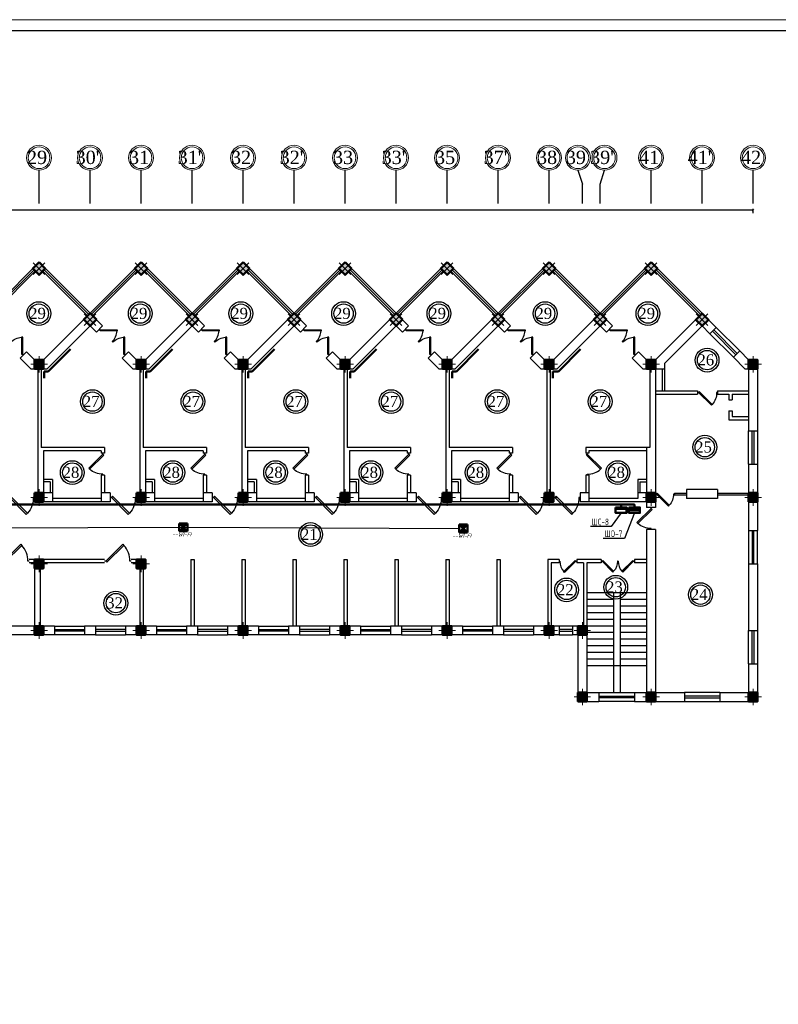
# Model space of a CAD drawing. Header units: millimetres. Extents: x 42471 to 951304, y -405702 to -322821.
# Tile 19 of 37: x 311498 to 345709, y -367384 to -322985. Entities that reach past the tile are written whole.
import ezdxf
from ezdxf import colors
from ezdxf.entities.mleader import LeaderData, LeaderLine
from ezdxf.math import Vec2, Vec3

# ---------------------------------------------------------------- set-up
doc = ezdxf.new("R2010")
doc.units = ezdxf.units.MM
for name, color, linetype in [('kolonn', 7, 'Continuous'), ('os', 3, 'Continuous'), ('SEC. Оборудование (Equipment)', 7, 'Continuous'), ('Пожар - надписи', 7, 'Continuous'), ('ТС ГММ', 7, 'Continuous')]:
    doc.layers.add(name, color=color, linetype=linetype)
doc.layers.add('ЭМ', color=240, linetype='Continuous', lineweight=20)
doc.layers.add('ЭО', color=2, linetype='Continuous', lineweight=40)
doc.styles.add('Gost_AW', font='isocpeui.ttf', dxfattribs={"width": 0.985, "height": 300})
doc.styles.add('SPDS', font='spds.shx', dxfattribs={"width": 0.8, "height": 250})
doc.styles.get("Standard").update_dxf_attribs({"font": 'times.ttf'})
doc.dimstyles.new('ISO-25', dxfattribs={"dimtxt": 350, "dimasz": 100, "dimexe": 50, "dimexo": 50, "dimgap": 10, "dimtad": 1, "dimdec": 0, "dimtxsty": 'Standard', "dimblk": 'ARCHTICK', "dimcen": 20, "dimclrd": 1, "dimclre": 1, "dimadec": 0, "dimazin": 0, "dimtfac": 1, "dimtdec": 0, "dimtmove": 0, "dimatfit": 3, "dimldrblk": 'ARCHTICK', "dimfxl": 1, "dimarcsym": 0})

# ---------------------------------------------------------------- blocks, each defined once
blk = doc.blocks.new('jfgjhsdf')
blk.add_hatch(color=1).paths.add_polyline_path([(-593, 731), (-637, 687), (0, 50), (44, 94)])
at = {"color": 1}
for p, q in [((0, 1000), (0, 950)), ((0, 50), (0, 0))]:
    blk.add_line(p, q, dxfattribs=at)
blk.add_lwpolyline([(0, 50), (-637, 687), (-593, 731), (44, 94), (0, 50)], dxfattribs=at)
blk.add_arc((-33, 130), 821, 87.662, 132.9147, dxfattribs=at)
blk = doc.blocks.new('ghsdd')
at = {"ltscale": 50}
h = blk.add_hatch(color=256, dxfattribs=at)
h.paths.add_polyline_path([(0, 200), (-200, 200), (-200, 0), (0, 0)])
h.paths.add_polyline_path([(200, 0), (200, 200), (0, 200), (0, 0)])
h.paths.add_polyline_path([(0, 0), (-200, 0), (-200, -200), (0, -200)])
h.paths.add_polyline_path([(0, 0), (0, -200), (200, -200), (200, 0)])
at = {"lineweight": 0}
for p, q in [((0, -374), (0, 374)), ((-374, 0), (374, 0))]:
    blk.add_line(p, q, dxfattribs=at)
at = {"lineweight": 50, "ltscale": 50}
blk.add_lwpolyline([(200, 200), (200, -200), (-200, -200), (-200, 200), (200, 200)], dxfattribs=at)
blk = doc.blocks.new('_None')
blk = doc.blocks.new('_ArchTick')
at = {"color": 0, "linetype": 'ByBlock', "const_width": 0.15}
blk.add_lwpolyline([(-0.5, -0.5), (0.5, 0.5)], dxfattribs=at)
blk = doc.blocks.new('*D1742')
at = {"color": 1, "lineweight": -2, "transparency": 16777216}
for p, q in [((257372, -331702), (257372, -331518)), ((344572, -331568), (257372, -331568)), ((344572, -331702), (344572, -331518))]:
    blk.add_line(p, q, dxfattribs=at)
at = {"layer": 'Defpoints', "color": 0, "lineweight": 25, "transparency": 16777216}
for p in [(257372, -331568), (257372, -331752), (344572, -331752)]:
    blk.add_point(p, dxfattribs=at)
at = {"color": 1, "lineweight": -2, "transparency": 16777216, "xscale": 100, "yscale": 100, "zscale": 100, "rotation": 180}
blk.add_blockref('_ArchTick', (257372, -331568), dxfattribs=at)
at = {"color": 1, "lineweight": -2, "transparency": 16777216, "xscale": 100, "yscale": 100, "zscale": 100}
blk.add_blockref('_ArchTick', (344572, -331568), dxfattribs=at)
at = {"color": 0, "transparency": 16777216, "insert": (300972, -331379), "char_height": 350, "attachment_point": 5}
blk.add_mtext('87200', dxfattribs=at)
blk = doc.blocks.new('1231234431252433')
at = {"layer": 'ЭМ', "color": 0, "lineweight": 20, "ltscale": 0.5}
blk.add_lwpolyline([(287242, 187022), (413342, 187022), (413342, 269622), (287242, 269622)], close=True, dxfattribs=at)
at = {"layer": 'ЭМ', "color": 0, "lineweight": 30, "ltscale": 0.5}
blk.add_lwpolyline([(289242, 187522), (412842, 187522), (412842, 269122), (289242, 269122)], close=True, dxfattribs=at)
blk = doc.blocks.new('Извещатель комбинированный')
at = {"ltscale": 300}
h = blk.add_hatch(color=5, dxfattribs=at)
h.dxf.hatch_style = 1
h.paths.add_polyline_path([(0, 0), (171, 161), (171, 163), (-173, 163)])
h.paths.add_polyline_path([(-171, -161), (171, -161), (0, 0)])
at = {"layer": 'SEC. Оборудование (Equipment)', "color": 5, "lineweight": 50}
for p, q in [((171, -161), (-173, 163)), ((171, 163), (-173, 163)), ((-173, 163), (-173, -161)), ((171, 161), (-173, -163)), ((171, 163), (171, -161)), ((171, -161), (-173, -161))]:
    blk.add_line(p, q, dxfattribs=at)

msp = doc.modelspace()

# ---------------------------------------------------------------- hatches: boundary and pattern name
at = {"lineweight": 50}
h = msp.add_hatch(color=1, dxfattribs=at)
h.dxf.hatch_style = 1
h.paths.add_polyline_path([(338369.345, -345100.358), (338369.345, -344975.358), (338727.872, -344975.358), (338727.872, -345100.358)])
h.paths.add_polyline_path([(338727.872, -345100.358), (338727.872, -344975.358), (338869.345, -344975.358), (338869.345, -345100.358)])
h = msp.add_hatch(color=1, dxfattribs=at)
h.dxf.hatch_style = 1
h.paths.add_polyline_path([(338970.881, -345100.358), (338970.881, -344975.358), (339329.408, -344975.358), (339329.408, -345100.358)])
h.paths.add_polyline_path([(339329.408, -345100.358), (339329.408, -344975.358), (339470.881, -344975.358), (339470.881, -345100.358)])

# ---------------------------------------------------------------- linework, layer by layer
for p, q in [((310071.761, -336225.358), (312371.761, -333925.358)), ((314671.761, -336225.358), (312371.761, -333925.358)), ((314671.761, -336225.358), (316971.761, -333925.358)), ((319271.761, -336225.358), (316971.761, -333925.358)), ((319271.761, -336225.358), (321571.761, -333925.358)), ((323871.761, -336225.358), (321571.761, -333925.358)), ((323871.761, -336225.358), (326171.761, -333925.358)), ((328471.761, -336225.358), (326171.761, -333925.358)), ((328471.761, -336225.358), (330771.761, -333925.358)), ((333071.761, -336225.358), (330771.761, -333925.358)), ((333071.761, -336225.358), (335371.761, -333925.358)), ((337671.761, -336225.358), (335371.761, -333925.358)), ((337671.761, -336225.358), (339971.761, -333925.358)), ((342271.761, -336225.358), (339971.761, -333925.358)), ((339771.761, -348825.358), (337071.761, -348825.358)), ((338271.761, -348825.358), (338271.761, -353325.358)), ((338571.761, -348825.358), (338571.761, -353325.358)), ((338271.761, -349125.358), (337071.761, -349125.358)), ((338271.761, -349425.358), (337071.761, -349425.358)), ((339771.761, -349125.358), (338571.761, -349125.358)), ((339771.761, -349425.358), (338571.761, -349425.358)), ((338271.761, -349725.358), (337071.761, -349725.358)), ((339771.761, -349725.358), (338571.761, -349725.358)), ((338271.761, -350025.358), (337071.761, -350025.358)), ((339771.761, -350025.358), (338571.761, -350025.358)), ((338271.761, -350325.358), (337071.761, -350325.358)), ((338271.761, -350625.358), (337071.761, -350625.358)), ((339771.761, -350325.358), (338571.761, -350325.358)), ((339771.761, -350625.358), (338571.761, -350625.358)), ((338271.761, -350925.358), (337071.761, -350925.358)), ((339771.761, -350925.358), (338571.761, -350925.358)), ((338271.761, -351225.358), (337071.761, -351225.358)), ((338271.761, -351525.358), (337071.761, -351525.358)), ((339771.761, -351225.358), (338571.761, -351225.358)), ((339771.761, -351525.358), (338571.761, -351525.358)), ((338271.761, -351825.358), (337071.761, -351825.358)), ((339771.761, -351825.358), (338571.761, -351825.358)), ((339771.761, -352125.358), (337071.761, -352125.358))]:
    msp.add_line(p, q)
at = {"color": 1}
for p, q in [((310128.33, -336281.927), (312145.487, -334264.769)), ((310184.898, -336338.495), (312202.055, -334321.338)), ((314558.624, -336338.495), (312541.467, -334321.338)), ((314615.192, -336281.927), (312598.035, -334264.769)), ((314728.33, -336281.927), (316745.487, -334264.769)), ((314784.898, -336338.495), (316802.055, -334321.338)), ((319158.624, -336338.495), (317141.467, -334321.338)), ((319215.192, -336281.927), (317198.035, -334264.769)), ((319328.33, -336281.927), (321345.487, -334264.769)), ((319384.898, -336338.495), (321402.055, -334321.338)), ((323758.624, -336338.495), (321741.467, -334321.338)), ((323815.192, -336281.927), (321798.035, -334264.769)), ((323928.33, -336281.927), (325945.487, -334264.769)), ((323984.898, -336338.495), (326002.055, -334321.338)), ((328358.624, -336338.495), (326341.467, -334321.338)), ((328415.192, -336281.927), (326398.035, -334264.769)), ((328528.33, -336281.927), (330545.487, -334264.769)), ((328584.898, -336338.495), (330602.055, -334321.338)), ((332958.624, -336338.495), (330941.467, -334321.338)), ((333015.192, -336281.927), (330998.035, -334264.769)), ((333128.33, -336281.927), (335145.487, -334264.769)), ((333184.898, -336338.495), (335202.055, -334321.338)), ((337558.624, -336338.495), (335541.467, -334321.338)), ((337615.192, -336281.927), (335598.035, -334264.769)), ((337728.33, -336281.927), (339745.487, -334264.769)), ((337784.898, -336338.495), (339802.055, -334321.338)), ((342158.624, -336338.495), (340141.467, -334321.338)), ((342215.192, -336281.927), (340198.035, -334264.769)), ((343855.68, -338035.551), (342795.02, -336974.891)), ((343968.817, -337922.414), (342908.157, -336861.754)), ((342625.314, -337144.597), (343685.975, -338205.257)), ((342738.452, -337031.46), (343799.112, -338092.12)), ((344371.761, -343025.358), (344371.761, -341525.358)), ((344531.761, -343025.358), (344531.761, -341525.358)), ((344611.761, -341525.358), (344611.761, -343025.358)), ((344771.761, -341525.358), (344771.761, -343025.358)), ((341021.761, -344335.358), (341571.761, -344335.358)), ((341021.761, -344335.358), (341021.761, -344415.358)), ((341021.761, -344415.358), (341571.761, -344415.358)), ((342971.761, -344335.358), (344371.761, -344335.358)), ((342971.761, -344415.358), (344371.761, -344415.358)), ((344371.761, -346025.358), (344371.761, -347525.358)), ((344531.761, -346025.358), (344531.761, -347525.358)), ((344611.761, -347525.358), (344611.761, -346025.358)), ((344771.761, -347525.358), (344771.761, -346025.358)), ((313071.761, -350325.358), (314421.761, -350325.358)), ((313071.761, -350485.358), (314421.761, -350485.358)), ((314421.761, -350565.358), (313071.761, -350565.358)), ((314421.761, -350725.358), (313071.761, -350725.358)), ((316271.761, -350325.358), (314921.761, -350325.358)), ((316271.761, -350485.358), (314921.761, -350485.358)), ((314921.761, -350565.358), (316271.761, -350565.358)), ((314921.761, -350725.358), (316271.761, -350725.358)), ((317671.761, -350325.358), (319021.761, -350325.358)), ((317671.761, -350485.358), (319021.761, -350485.358)), ((319021.761, -350565.358), (317671.761, -350565.358)), ((319021.761, -350725.358), (317671.761, -350725.358)), ((320871.761, -350325.358), (319521.761, -350325.358)), ((320871.761, -350485.358), (319521.761, -350485.358)), ((319521.761, -350565.358), (320871.761, -350565.358)), ((319521.761, -350725.358), (320871.761, -350725.358)), ((322271.761, -350325.358), (323621.761, -350325.358)), ((322271.761, -350485.358), (323621.761, -350485.358)), ((323621.761, -350565.358), (322271.761, -350565.358)), ((323621.761, -350725.358), (322271.761, -350725.358)), ((325471.761, -350325.358), (324121.761, -350325.358)), ((325471.761, -350485.358), (324121.761, -350485.358)), ((324121.761, -350565.358), (325471.761, -350565.358)), ((324121.761, -350725.358), (325471.761, -350725.358)), ((326871.761, -350325.358), (328221.761, -350325.358)), ((326871.761, -350485.358), (328221.761, -350485.358)), ((328221.761, -350565.358), (326871.761, -350565.358)), ((328221.761, -350725.358), (326871.761, -350725.358)), ((330071.761, -350325.358), (328721.761, -350325.358)), ((330071.761, -350485.358), (328721.761, -350485.358)), ((328721.761, -350565.358), (330071.761, -350565.358)), ((328721.761, -350725.358), (330071.761, -350725.358)), ((331471.761, -350325.358), (332821.761, -350325.358)), ((331471.761, -350485.358), (332821.761, -350485.358)), ((332821.761, -350565.358), (331471.761, -350565.358)), ((332821.761, -350725.358), (331471.761, -350725.358)), ((334671.761, -350325.358), (333321.761, -350325.358)), ((334671.761, -350485.358), (333321.761, -350485.358)), ((333321.761, -350565.358), (334671.761, -350565.358)), ((333321.761, -350725.358), (334671.761, -350725.358)), ((336421.761, -350325.358), (335821.761, -350325.358)), ((336421.761, -350485.358), (335821.761, -350485.358)), ((335821.761, -350565.358), (336421.761, -350565.358)), ((335821.761, -350725.358), (336421.761, -350725.358)), ((344371.761, -352025.358), (344371.761, -350525.358)), ((344531.761, -352025.358), (344531.761, -350525.358)), ((344611.761, -350525.358), (344611.761, -352025.358)), ((344771.761, -350525.358), (344771.761, -352025.358)), ((337621.761, -353325.358), (339221.761, -353325.358)), ((343071.761, -353325.358), (341471.761, -353325.358)), ((337621.761, -353485.358), (339221.761, -353485.358)), ((339221.761, -353565.358), (337621.761, -353565.358)), ((339221.761, -353725.358), (337621.761, -353725.358)), ((343071.761, -353485.358), (341471.761, -353485.358)), ((341471.761, -353565.358), (343071.761, -353565.358)), ((341471.761, -353725.358), (343071.761, -353725.358))]:
    msp.add_line(p, q, dxfattribs=at)
at = {"lineweight": 30}
for p, q in [((312571.761, -338325.358), (314671.761, -336225.358)), ((315237.446, -336791.043), (314671.761, -336225.358)), ((317171.761, -338325.358), (319271.761, -336225.358)), ((319837.446, -336791.043), (319271.761, -336225.358)), ((321771.761, -338325.358), (323871.761, -336225.358)), ((324437.446, -336791.043), (323871.761, -336225.358)), ((326371.761, -338325.358), (328471.761, -336225.358)), ((329037.446, -336791.043), (328471.761, -336225.358)), ((330971.761, -338325.358), (333071.761, -336225.358)), ((333637.446, -336791.043), (333071.761, -336225.358)), ((335571.761, -338325.358), (337671.761, -336225.358)), ((338237.446, -336791.043), (337671.761, -336225.358)), ((340171.761, -338325.358), (342271.761, -336225.358)), ((342908.157, -336861.754), (342271.761, -336225.358)), ((312737.446, -338725.358), (314671.761, -336791.043)), ((314954.604, -337073.886), (314671.761, -336791.043)), ((314954.604, -337073.886), (315237.446, -336791.043)), ((317337.446, -338725.358), (319271.761, -336791.043)), ((319554.604, -337073.886), (319271.761, -336791.043)), ((319554.604, -337073.886), (319837.446, -336791.043)), ((321937.446, -338725.358), (323871.761, -336791.043)), ((324154.604, -337073.886), (323871.761, -336791.043)), ((324154.604, -337073.886), (324437.446, -336791.043)), ((326537.446, -338725.358), (328471.761, -336791.043)), ((328754.604, -337073.886), (328471.761, -336791.043)), ((328754.604, -337073.886), (329037.446, -336791.043)), ((331137.446, -338725.358), (333071.761, -336791.043)), ((333354.604, -337073.886), (333071.761, -336791.043)), ((333354.604, -337073.886), (333637.446, -336791.043)), ((335737.446, -338725.358), (337671.761, -336791.043)), ((337954.604, -337073.886), (337671.761, -336791.043)), ((337954.604, -337073.886), (338237.446, -336791.043)), ((340571.761, -338491.043), (342271.761, -336791.043)), ((342625.314, -337144.597), (342271.761, -336791.043)), ((342625.314, -337144.597), (342908.157, -336861.754)), ((311521.33, -338240.612), (311804.173, -337957.77)), ((312006.076, -338725.358), (311521.33, -338240.612)), ((312171.761, -338325.358), (311804.173, -337957.77)), ((312171.761, -338325.358), (312571.761, -338325.358)), ((316121.33, -338240.612), (316404.173, -337957.77)), ((316606.076, -338725.358), (316121.33, -338240.612)), ((316771.761, -338325.358), (316404.173, -337957.77)), ((316771.761, -338325.358), (317171.761, -338325.358)), ((320721.33, -338240.612), (321004.173, -337957.77)), ((321206.076, -338725.358), (320721.33, -338240.612)), ((321371.761, -338325.358), (321004.173, -337957.77)), ((321371.761, -338325.358), (321771.761, -338325.358)), ((325321.33, -338240.612), (325604.173, -337957.77)), ((325806.076, -338725.358), (325321.33, -338240.612)), ((325971.761, -338325.358), (325604.173, -337957.77)), ((325971.761, -338325.358), (326371.761, -338325.358)), ((329921.33, -338240.612), (330204.173, -337957.77)), ((330406.076, -338725.358), (329921.33, -338240.612)), ((330571.761, -338325.358), (330204.173, -337957.77)), ((330571.761, -338325.358), (330971.761, -338325.358)), ((334521.33, -338240.612), (334804.173, -337957.77)), ((335006.076, -338725.358), (334521.33, -338240.612)), ((335171.761, -338325.358), (334804.173, -337957.77)), ((335171.761, -338325.358), (335571.761, -338325.358)), ((339121.33, -338240.612), (339404.173, -337957.77)), ((339606.076, -338725.358), (339121.33, -338240.612)), ((339771.761, -338325.358), (339404.173, -337957.77)), ((339771.761, -338325.358), (340171.761, -338325.358)), ((343685.975, -338205.257), (343968.817, -337922.414)), ((344206.076, -338725.358), (343685.975, -338205.257)), ((344371.761, -338325.358), (343968.817, -337922.414)), ((344371.761, -338325.358), (344771.761, -338325.358)), ((344771.761, -338325.358), (344771.761, -341525.358)), ((312006.076, -338725.358), (312737.446, -338725.358)), ((312321.761, -338725.358), (312321.761, -344325.358)), ((312471.761, -338725.358), (312471.761, -342275.358)), ((316606.076, -338725.358), (317337.446, -338725.358)), ((316921.761, -338725.358), (316921.761, -344325.358)), ((317071.761, -338725.358), (317071.761, -342275.358)), ((321206.076, -338725.358), (321937.446, -338725.358)), ((321521.761, -338725.358), (321521.761, -344325.358)), ((321671.761, -338725.358), (321671.761, -342275.358)), ((325806.076, -338725.358), (326537.446, -338725.358)), ((326121.761, -338725.358), (326121.761, -344325.358)), ((326271.761, -338725.358), (326271.761, -342275.358)), ((330406.076, -338725.358), (331137.446, -338725.358)), ((330721.761, -338725.358), (330721.761, -344325.358)), ((330871.761, -338725.358), (330871.761, -342275.358)), ((335006.076, -338725.358), (335737.446, -338725.358)), ((335271.761, -338725.358), (335271.761, -344325.358)), ((335421.761, -338725.358), (335421.761, -344325.358)), ((339606.076, -338725.358), (339921.761, -338725.358)), ((339921.761, -338725.358), (339921.761, -342275.358)), ((340171.761, -338725.358), (340171.761, -344975.358)), ((340171.761, -338725.358), (340571.761, -338725.358)), ((340471.761, -338725.358), (340471.761, -339725.358)), ((340571.761, -338491.043), (340571.761, -339725.358)), ((344206.076, -338725.358), (344371.761, -338725.358)), ((344371.761, -338725.358), (344371.761, -341525.358)), ((340171.761, -339725.358), (342071.761, -339725.358)), ((340171.761, -339875.358), (342071.761, -339875.358)), ((342071.761, -339725.358), (342071.761, -339875.358)), ((342971.761, -339725.358), (344371.761, -339725.358)), ((342971.761, -339725.358), (342971.761, -339875.358)), ((342971.761, -339875.358), (343471.761, -339875.358)), ((343471.761, -339875.358), (343471.761, -340125.358)), ((343621.761, -339875.358), (344371.761, -339875.358)), ((343621.761, -339875.358), (343621.761, -340125.358)), ((343471.761, -340125.358), (343621.761, -340125.358)), ((343471.761, -340625.358), (343471.761, -341025.358)), ((343471.761, -340625.358), (343621.761, -340625.358)), ((343621.761, -340625.358), (343621.761, -340875.358)), ((343621.761, -340875.358), (344371.761, -340875.358)), ((343471.761, -341025.358), (344371.761, -341025.358)), ((344371.761, -341525.358), (344771.761, -341525.358)), ((315321.761, -342275.358), (312471.761, -342275.358)), ((315321.761, -342275.358), (315321.761, -342525.358)), ((319921.761, -342275.358), (317071.761, -342275.358)), ((319921.761, -342275.358), (319921.761, -342525.358)), ((324521.761, -342275.358), (321671.761, -342275.358)), ((324521.761, -342275.358), (324521.761, -342525.358)), ((329121.761, -342275.358), (326271.761, -342275.358)), ((329121.761, -342275.358), (329121.761, -342525.358)), ((333721.761, -342275.358), (330871.761, -342275.358)), ((333721.761, -342275.358), (333721.761, -342525.358)), ((337021.761, -342275.358), (337021.761, -342525.358)), ((339921.761, -342275.358), (337021.761, -342275.358)), ((339771.761, -342275.358), (339771.761, -344325.358)), ((312571.761, -342425.358), (312571.761, -344325.358)), ((315171.761, -342425.358), (312571.761, -342425.358)), ((315171.761, -342425.358), (315171.761, -342525.358)), ((315321.761, -342525.358), (315171.761, -342525.358)), ((317171.761, -342425.358), (317171.761, -344325.358)), ((319771.761, -342425.358), (317171.761, -342425.358)), ((319771.761, -342425.358), (319771.761, -342525.358)), ((319921.761, -342525.358), (319771.761, -342525.358)), ((321771.761, -342425.358), (321771.761, -344325.358)), ((324371.761, -342425.358), (321771.761, -342425.358)), ((324371.761, -342425.358), (324371.761, -342525.358)), ((324521.761, -342525.358), (324371.761, -342525.358)), ((328971.761, -342425.358), (326371.761, -342425.358)), ((326371.761, -342425.358), (326371.761, -344325.358)), ((328971.761, -342425.358), (328971.761, -342525.358)), ((329121.761, -342525.358), (328971.761, -342525.358)), ((330971.761, -342425.358), (330971.761, -344325.358)), ((333571.761, -342425.358), (330971.761, -342425.358)), ((333571.761, -342425.358), (333571.761, -342525.358)), ((333721.761, -342525.358), (333571.761, -342525.358)), ((337171.761, -342525.358), (337021.761, -342525.358)), ((337171.761, -342425.358), (337171.761, -342525.358)), ((339771.761, -342425.358), (337171.761, -342425.358)), ((344371.761, -343025.358), (344371.761, -346025.358)), ((344371.761, -343025.358), (344771.761, -343025.358)), ((344771.761, -343025.358), (344771.761, -346025.358)), ((315171.761, -343525.358), (315171.761, -344725.358)), ((315321.761, -343525.358), (315171.761, -343525.358)), ((315321.761, -343525.358), (315321.761, -344325.358)), ((319771.761, -343525.358), (319771.761, -344725.358)), ((319921.761, -343525.358), (319771.761, -343525.358)), ((319921.761, -343525.358), (319921.761, -344325.358)), ((324371.761, -343525.358), (324371.761, -344725.358)), ((324521.761, -343525.358), (324371.761, -343525.358)), ((324521.761, -343525.358), (324521.761, -344325.358)), ((329121.761, -343525.358), (328971.761, -343525.358)), ((328971.761, -343525.358), (328971.761, -344725.358)), ((329121.761, -343525.358), (329121.761, -344325.358)), ((333571.761, -343525.358), (333571.761, -344725.358)), ((333721.761, -343525.358), (333571.761, -343525.358)), ((333721.761, -343525.358), (333721.761, -344325.358)), ((337171.761, -343525.358), (337021.761, -343525.358)), ((337021.761, -343525.358), (337021.761, -344325.358)), ((337171.761, -343525.358), (337171.761, -344725.358)), ((312971.761, -343725.358), (312571.761, -343725.358)), ((312871.761, -343825.358), (312571.761, -343825.358)), ((312871.761, -343825.358), (312871.761, -344325.358)), ((312971.761, -343725.358), (312971.761, -344725.358)), ((317571.761, -343725.358), (317171.761, -343725.358)), ((317471.761, -343825.358), (317171.761, -343825.358)), ((317471.761, -343825.358), (317471.761, -344325.358)), ((317571.761, -343725.358), (317571.761, -344725.358)), ((322171.761, -343725.358), (321771.761, -343725.358)), ((322071.761, -343825.358), (321771.761, -343825.358)), ((322071.761, -343825.358), (322071.761, -344325.358)), ((322171.761, -343725.358), (322171.761, -344725.358)), ((326771.761, -343725.358), (326371.761, -343725.358)), ((326671.761, -343825.358), (326371.761, -343825.358)), ((326671.761, -343825.358), (326671.761, -344325.358)), ((326771.761, -343725.358), (326771.761, -344725.358)), ((331371.761, -343725.358), (330971.761, -343725.358)), ((331271.761, -343825.358), (330971.761, -343825.358)), ((331271.761, -343825.358), (331271.761, -344325.358)), ((331371.761, -343725.358), (331371.761, -344725.358)), ((339771.761, -343725.358), (339371.761, -343725.358)), ((339371.761, -343725.358), (339371.761, -344575.358)), ((339471.761, -343825.358), (339771.761, -343825.358)), ((339471.761, -343825.358), (339471.761, -344325.358)), ((312171.761, -344325.358), (312171.761, -344725.358)), ((312971.761, -344325.358), (312171.761, -344325.358)), ((315571.761, -344325.358), (315171.761, -344325.358)), ((315571.761, -344325.358), (315571.761, -344725.358)), ((316771.761, -344325.358), (316771.761, -344725.358)), ((317571.761, -344325.358), (316771.761, -344325.358)), ((320171.761, -344325.358), (319771.761, -344325.358)), ((320171.761, -344325.358), (320171.761, -344725.358)), ((321371.761, -344325.358), (321371.761, -344725.358)), ((322171.761, -344325.358), (321371.761, -344325.358)), ((324771.761, -344325.358), (324371.761, -344325.358)), ((324771.761, -344325.358), (324771.761, -344725.358)), ((326771.761, -344325.358), (325971.761, -344325.358)), ((325971.761, -344325.358), (325971.761, -344725.358)), ((329371.761, -344325.358), (328971.761, -344325.358)), ((329371.761, -344325.358), (329371.761, -344725.358)), ((330571.761, -344325.358), (330571.761, -344725.358)), ((331371.761, -344325.358), (330571.761, -344325.358)), ((333971.761, -344325.358), (333571.761, -344325.358)), ((333971.761, -344325.358), (333971.761, -344725.358)), ((335571.761, -344325.358), (335171.761, -344325.358)), ((335171.761, -344325.358), (335171.761, -344725.358)), ((335571.761, -344325.358), (335571.761, -344725.358)), ((337171.761, -344325.358), (336771.761, -344325.358)), ((336771.761, -344325.358), (336771.761, -344725.358)), ((339771.761, -344325.358), (339371.761, -344325.358)), ((341571.761, -344175.358), (341571.761, -344575.358)), ((342971.761, -344175.358), (341571.761, -344175.358)), ((342971.761, -344175.358), (342971.761, -344575.358)), ((315571.761, -344725.358), (312171.761, -344725.358)), ((315171.761, -344575.358), (312971.761, -344575.358)), ((320171.761, -344725.358), (316771.761, -344725.358)), ((319771.761, -344575.358), (317571.761, -344575.358)), ((324771.761, -344725.358), (321371.761, -344725.358)), ((324371.761, -344575.358), (322171.761, -344575.358)), ((329371.761, -344725.358), (325971.761, -344725.358)), ((328971.761, -344575.358), (326771.761, -344575.358)), ((333971.761, -344725.358), (330571.761, -344725.358)), ((333571.761, -344575.358), (331371.761, -344575.358)), ((335571.761, -344725.358), (335171.761, -344725.358)), ((339771.761, -344725.358), (336771.761, -344725.358)), ((339371.761, -344575.358), (337171.761, -344575.358)), ((339771.761, -344725.358), (339771.761, -344975.358)), ((340171.761, -344975.358), (339771.761, -344975.358)), ((342971.761, -344575.358), (341571.761, -344575.358)), ((339771.761, -345975.358), (339771.761, -353325.358)), ((340171.761, -345975.358), (339771.761, -345975.358)), ((340171.761, -345975.358), (340171.761, -353325.358)), ((344371.761, -346025.358), (344771.761, -346025.358)), ((315321.761, -347325.358), (311921.761, -347325.358)), ((312171.761, -347475.358), (311921.761, -347475.358)), ((315321.761, -347475.358), (312571.761, -347475.358)), ((317171.761, -347325.358), (316521.761, -347325.358)), ((316771.761, -347475.358), (316521.761, -347475.358)), ((319221.761, -347325.358), (319221.761, -350325.358)), ((319221.761, -347325.358), (319371.761, -347325.358)), ((319371.761, -347325.358), (319371.761, -350325.358)), ((321521.761, -347325.358), (321671.761, -347325.358)), ((321521.761, -347325.358), (321521.761, -350325.358)), ((321671.761, -347325.358), (321671.761, -350325.358)), ((323821.761, -347325.358), (323821.761, -350325.358)), ((323821.761, -347325.358), (323971.761, -347325.358)), ((323971.761, -347325.358), (323971.761, -350325.358)), ((326121.761, -347325.358), (326121.761, -350325.358)), ((326121.761, -347325.358), (326271.761, -347325.358)), ((326271.761, -347325.358), (326271.761, -350325.358)), ((328421.761, -347325.358), (328571.761, -347325.358)), ((328421.761, -347325.358), (328421.761, -350325.358)), ((328571.761, -347325.358), (328571.761, -350325.358)), ((330721.761, -347325.358), (330721.761, -350325.358)), ((330721.761, -347325.358), (330871.761, -347325.358)), ((330871.761, -347325.358), (330871.761, -350325.358)), ((333021.761, -347325.358), (333171.761, -347325.358)), ((333021.761, -347325.358), (333021.761, -350325.358)), ((333171.761, -347325.358), (333171.761, -350325.358)), ((335321.761, -347325.358), (335321.761, -350325.358)), ((335821.761, -347325.358), (335321.761, -347325.358)), ((335471.761, -347475.358), (335471.761, -350325.358)), ((335821.761, -347475.358), (335471.761, -347475.358)), ((335821.761, -347325.358), (335821.761, -347475.358)), ((337721.761, -347325.358), (336621.761, -347325.358)), ((336621.761, -347325.358), (336621.761, -347475.358)), ((336921.761, -347475.358), (336621.761, -347475.358)), ((336921.761, -347475.358), (336921.761, -350325.358)), ((337071.761, -347475.358), (337071.761, -353325.358)), ((337721.761, -347475.358), (337071.761, -347475.358)), ((337721.761, -347325.358), (337721.761, -347475.358)), ((339771.761, -347325.358), (339221.761, -347325.358)), ((339221.761, -347325.358), (339221.761, -347475.358)), ((339771.761, -347475.358), (339221.761, -347475.358)), ((344371.761, -347525.358), (344371.761, -350525.358)), ((344371.761, -347525.358), (344771.761, -347525.358)), ((344771.761, -347525.358), (344771.761, -350525.358)), ((312171.761, -347725.358), (312171.761, -350325.358)), ((312421.761, -347725.358), (312421.761, -350325.358)), ((316921.761, -347725.358), (316921.761, -350325.358)), ((317071.761, -347725.358), (317071.761, -350325.358)), ((312171.761, -350325.358), (310971.761, -350325.358)), ((313071.761, -350725.358), (310971.761, -350725.358)), ((313071.761, -350325.358), (312421.761, -350325.358)), ((313071.761, -350325.358), (313071.761, -350725.358)), ((314921.761, -350325.358), (314421.761, -350325.358)), ((314421.761, -350325.358), (314421.761, -350725.358)), ((314921.761, -350725.358), (314421.761, -350725.358)), ((314921.761, -350325.358), (314921.761, -350725.358)), ((317671.761, -350325.358), (316271.761, -350325.358)), ((316271.761, -350325.358), (316271.761, -350725.358)), ((317671.761, -350725.358), (316271.761, -350725.358)), ((317671.761, -350325.358), (317671.761, -350725.358)), ((319521.761, -350325.358), (319021.761, -350325.358)), ((319021.761, -350325.358), (319021.761, -350725.358)), ((319521.761, -350725.358), (319021.761, -350725.358)), ((319521.761, -350325.358), (319521.761, -350725.358)), ((322271.761, -350325.358), (320871.761, -350325.358)), ((320871.761, -350325.358), (320871.761, -350725.358)), ((322271.761, -350725.358), (320871.761, -350725.358)), ((322271.761, -350325.358), (322271.761, -350725.358)), ((324121.761, -350325.358), (323621.761, -350325.358)), ((323621.761, -350325.358), (323621.761, -350725.358)), ((324121.761, -350725.358), (323621.761, -350725.358)), ((324121.761, -350325.358), (324121.761, -350725.358)), ((326871.761, -350325.358), (325471.761, -350325.358)), ((325471.761, -350325.358), (325471.761, -350725.358)), ((326871.761, -350725.358), (325471.761, -350725.358)), ((326871.761, -350325.358), (326871.761, -350725.358)), ((328721.761, -350325.358), (328221.761, -350325.358)), ((328221.761, -350325.358), (328221.761, -350725.358)), ((328721.761, -350725.358), (328221.761, -350725.358)), ((328721.761, -350325.358), (328721.761, -350725.358)), ((331471.761, -350325.358), (330071.761, -350325.358)), ((330071.761, -350325.358), (330071.761, -350725.358)), ((331471.761, -350725.358), (330071.761, -350725.358)), ((331471.761, -350325.358), (331471.761, -350725.358)), ((333321.761, -350325.358), (332821.761, -350325.358)), ((332821.761, -350325.358), (332821.761, -350725.358)), ((333321.761, -350725.358), (332821.761, -350725.358)), ((333321.761, -350325.358), (333321.761, -350725.358)), ((335821.761, -350325.358), (334671.761, -350325.358)), ((334671.761, -350325.358), (334671.761, -350725.358)), ((335821.761, -350725.358), (334671.761, -350725.358)), ((335821.761, -350325.358), (335821.761, -350725.358)), ((336421.761, -350325.358), (336421.761, -350725.358)), ((337071.761, -350325.358), (336421.761, -350325.358)), ((336671.761, -350725.358), (336421.761, -350725.358)), ((336671.761, -350725.358), (336671.761, -353725.358)), ((344371.761, -350525.358), (344771.761, -350525.358)), ((344371.761, -352025.358), (344371.761, -353325.358)), ((344371.761, -352025.358), (344771.761, -352025.358)), ((344771.761, -352025.358), (344771.761, -353725.358)), ((337071.761, -353325.358), (337621.761, -353325.358)), ((337621.761, -353325.358), (337621.761, -353725.358)), ((339221.761, -353325.358), (339221.761, -353725.358)), ((339221.761, -353325.358), (339771.761, -353325.358)), ((340171.761, -353325.358), (341471.761, -353325.358)), ((341471.761, -353325.358), (341471.761, -353725.358)), ((343071.761, -353325.358), (344371.761, -353325.358)), ((343071.761, -353325.358), (343071.761, -353725.358)), ((336671.761, -353725.358), (337621.761, -353725.358)), ((339221.761, -353725.358), (341471.761, -353725.358)), ((343071.761, -353725.358), (344771.761, -353725.358))]:
    msp.add_line(p, q, dxfattribs=at)
at = {"color": 1, "lineweight": 50}
for p, q in [((312789.223, -338850.358), (313793.516, -337846.653)), ((317389.223, -338850.358), (318393.516, -337846.653)), ((321989.223, -338850.358), (322993.516, -337846.653)), ((326589.223, -338850.358), (327593.516, -337846.653)), ((331189.223, -338850.358), (332193.516, -337846.653)), ((335789.223, -338850.358), (336793.516, -337846.653)), ((312596.761, -339145), (312596.407, -338850.358)), ((312596.407, -338850.358), (312789.223, -338850.358)), ((317196.761, -339145), (317196.407, -338850.358)), ((317196.407, -338850.358), (317389.223, -338850.358)), ((321796.761, -339145), (321796.407, -338850.358)), ((321796.407, -338850.358), (321989.223, -338850.358)), ((326396.761, -339145), (326396.407, -338850.358)), ((326396.407, -338850.358), (326589.223, -338850.358)), ((330996.761, -339145), (330996.407, -338850.358)), ((330996.407, -338850.358), (331189.223, -338850.358)), ((335546.761, -339145), (335546.407, -338850.358)), ((335546.407, -338850.358), (335789.223, -338850.358))]:
    msp.add_line(p, q, dxfattribs=at)
for points in [[(298296.457, -347600.358), (302146.761, -347600.358), (302146.761, -347200.358), (307071.761, -347200.358), (307071.761, -344850.358), (339220.881, -344850.358), (339220.881, -344975.358)], [(338619.345, -344975.358), (338619.345, -344850.358)], [(339470.881, -345100.358), (338970.881, -345100.358)], [(339470.881, -345100.358), (338970.881, -345100.358)]]:
    msp.add_lwpolyline(points, dxfattribs=at)
at = {"lineweight": 25}
msp.add_lwpolyline([(268455.724, -346139.832), (281170.19, -346120.714), (290302.006, -345983.675), (302185.375, -345928.891), (318693.945, -345874.075), (331318.405, -345929.41)], dxfattribs=at)
at = {"color": 1}
for centre, radius in [((312360.11, -336237.86), 537.019), ((312360.11, -336237.86), 437.019), ((316936.015, -336237.86), 537.019), ((316936.015, -336237.86), 437.019), ((321471.246, -336237.86), 537.019), ((321471.246, -336237.86), 437.019), ((326106.556, -336237.86), 537.019), ((326106.556, -336237.86), 437.019), ((330403.88, -336237.86), 537.019), ((330403.88, -336237.86), 437.019), ((335191.959, -336237.86), 537.019), ((335191.959, -336237.86), 437.019), ((339830.793, -336237.86), 537.019), ((339830.793, -336237.86), 437.019), ((342496.971, -338335.38), 537.019), ((342496.971, -338335.38), 437.019), ((314777.832, -340207.626), 537.019), ((314777.832, -340207.626), 437.019), ((319313.063, -340207.626), 537.019), ((319313.063, -340207.626), 437.019), ((323948.372, -340207.626), 537.019), ((323948.372, -340207.626), 437.019), ((328245.696, -340207.626), 537.019), ((328245.696, -340207.626), 437.019), ((333033.775, -340207.626), 537.019), ((333033.775, -340207.626), 437.019), ((337672.61, -340207.626), 537.019), ((337672.61, -340207.626), 437.019), ((342393.723, -342262.195), 537.019), ((342393.723, -342262.195), 437.019), ((313869.287, -343407.236), 537.019), ((313869.287, -343407.236), 437.019), ((318404.518, -343407.236), 537.019), ((318404.518, -343407.236), 437.019), ((323039.827, -343407.236), 537.019), ((323039.827, -343407.236), 437.019), ((327337.151, -343407.236), 537.019), ((327337.151, -343407.236), 437.019), ((332125.23, -343407.236), 537.019), ((332125.23, -343407.236), 437.019), ((338472.958, -343407.236), 537.019), ((338472.958, -343407.236), 437.019), ((324616.794, -346202.007), 537.019), ((324616.794, -346202.007), 437.019), ((338375.997, -348577.534), 537.019), ((336161.747, -348698.166), 537.019), ((336161.747, -348698.166), 437.019), ((338375.997, -348577.534), 437.019), ((342199.105, -348911.306), 537.019), ((342199.105, -348911.306), 437.019), ((315836.997, -349292.337), 537.019), ((315836.997, -349292.337), 437.019)]:
    msp.add_circle(centre, radius, dxfattribs=at)
at = {"layer": 'os', "color": 0}
for p, q in [((312371.761, -331272.254), (312371.761, -329772.254)), ((314671.761, -331272.254), (314671.761, -329772.254)), ((316971.761, -331272.254), (316971.761, -329772.254)), ((319271.761, -331272.254), (319271.761, -329772.254)), ((321571.761, -331272.254), (321571.761, -329772.254)), ((323871.761, -331272.254), (323871.761, -329772.254)), ((326171.761, -331272.254), (326171.761, -329772.254)), ((328471.761, -331272.254), (328471.761, -329772.254)), ((330771.761, -331272.254), (330771.761, -329772.254)), ((333071.761, -331272.254), (333071.761, -329772.254)), ((335371.761, -331272.254), (335371.761, -329772.254)), ((339971.761, -331272.254), (339971.761, -329772.254)), ((342271.761, -331272.254), (342271.761, -329772.254)), ((344571.761, -331272.254), (344571.761, -329772.254)), ((336871.761, -331272.254), (336871.761, -330396.824)), ((337671.761, -331272.254), (337671.761, -330396.824))]:
    msp.add_line(p, q, dxfattribs=at)
for points in [[(336671.761, -329772.254), (336871.761, -330396.824)], [(337671.761, -330396.824), (337871.761, -329772.254)]]:
    msp.add_lwpolyline(points, dxfattribs=at)
at = {"layer": 'os', "color": 0, "lineweight": 0}
for centre, radius in [((312371.761, -329209.754), 562.5), ((312371.761, -329209.754), 487.5), ((314671.761, -329209.754), 562.5), ((314671.761, -329209.754), 487.5), ((316971.761, -329209.754), 562.5), ((316971.761, -329209.754), 487.5), ((319271.761, -329209.754), 562.5), ((319271.761, -329209.754), 487.5), ((321571.761, -329209.754), 562.5), ((321571.761, -329209.754), 487.5), ((323871.761, -329209.754), 562.5), ((323871.761, -329209.754), 487.5), ((326171.761, -329209.754), 562.5), ((326171.761, -329209.754), 487.5), ((328471.761, -329209.754), 562.5), ((328471.761, -329209.754), 487.5), ((330771.761, -329209.754), 562.5), ((330771.761, -329209.754), 487.5), ((333071.761, -329209.754), 562.5), ((333071.761, -329209.754), 487.5), ((335371.761, -329209.754), 562.5), ((335371.761, -329209.754), 487.5), ((336671.761, -329209.754), 562.5), ((336671.761, -329209.754), 487.5), ((337871.761, -329209.754), 562.5), ((337871.761, -329209.754), 487.5), ((339971.761, -329209.754), 562.5), ((339971.761, -329209.754), 487.5), ((342271.761, -329209.754), 562.5), ((342271.761, -329209.754), 487.5), ((344571.761, -329209.754), 562.5), ((344571.761, -329209.754), 487.5)]:
    msp.add_circle(centre, radius, dxfattribs=at)
at = {"layer": 'ЭО', "color": 1, "lineweight": 50}
for points in [[(338369.345, -344975.358), (338369.345, -345225.358), (338869.345, -345225.358), (338869.345, -344975.358)], [(338970.881, -344975.358), (338970.881, -345225.358), (339470.881, -345225.358), (339470.881, -344975.358)]]:
    msp.add_lwpolyline(points, close=True, dxfattribs=at)

# ---------------------------------------------------------------- block references
at = {"lineweight": 50}
msp.add_blockref('1231234431252433', (-44363.359, -592606.512), dxfattribs=at)
for p, xscale, yscale, zscale, rotation in [((315096.025, -336932.465), 0.8461538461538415, 0.8461538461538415, 0.8461538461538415, 225.0000000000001), ((319696.025, -336932.465), 0.8461538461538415, 0.8461538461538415, 0.8461538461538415, 225.0000000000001), ((324296.025, -336932.465), 0.8461538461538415, 0.8461538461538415, 0.8461538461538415, 225.0000000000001), ((328896.025, -336932.465), 0.8461538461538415, 0.8461538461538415, 0.8461538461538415, 225.0000000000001), ((333496.025, -336932.465), 0.8461538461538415, 0.8461538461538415, 0.8461538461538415, 225.0000000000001), ((338096.025, -336932.465), 0.8461538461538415, 0.8461538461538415, 0.8461538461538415, 225.0000000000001), ((311662.751, -338099.191), -0.8461538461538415, 0.8461538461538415, 0.8461538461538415, 45.00000000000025), ((316262.751, -338099.191), -0.8461538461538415, 0.8461538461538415, 0.8461538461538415, 45.00000000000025), ((320862.751, -338099.191), -0.8461538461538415, 0.8461538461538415, 0.8461538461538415, 45.00000000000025), ((325462.751, -338099.191), -0.8461538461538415, 0.8461538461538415, 0.8461538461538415, 45.00000000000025), ((330062.751, -338099.191), -0.8461538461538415, 0.8461538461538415, 0.8461538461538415, 45.00000000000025), ((334662.751, -338099.191), -0.8461538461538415, 0.8461538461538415, 0.8461538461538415, 45.00000000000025), ((339262.751, -338099.191), -0.8461538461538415, 0.8461538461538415, 0.8461538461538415, 45.00000000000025), ((342071.761, -339800.358), -0.9000000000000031, 0.9000000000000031, 0.9000000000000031, 270), ((310971.761, -344525.358), -1.199999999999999, 1.199999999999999, 1.199999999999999, 270), ((315571.761, -344525.358), -1.199999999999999, 1.199999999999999, 1.199999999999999, 270), ((320171.761, -344525.358), -1.199999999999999, 1.199999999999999, 1.199999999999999, 270), ((324771.761, -344525.358), -1.199999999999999, 1.199999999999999, 1.199999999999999, 270), ((329371.761, -344525.358), -1.199999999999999, 1.199999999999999, 1.199999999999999, 270), ((333971.761, -344525.358), -1.199999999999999, 1.199999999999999, 1.199999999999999, 270), ((335571.761, -344525.358), -1.199999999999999, 1.199999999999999, 1.199999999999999, 270), ((340171.761, -344375.358), -0.8499999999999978, 0.8499999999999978, 0.8499999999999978, 270), ((310721.761, -347400.358), 1.199999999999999, 1.199999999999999, 1.199999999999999, 270), ((315321.761, -347400.358), 1.199999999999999, 1.199999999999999, 1.199999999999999, 270), ((336621.761, -347400.358), 0.8000000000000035, 0.8000000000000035, 0.8000000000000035, 90), ((337721.761, -347400.358), -0.7692307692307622, 0.7692307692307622, 0.7692307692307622, 270), ((339221.761, -347400.358), 0.7692307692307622, 0.7692307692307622, 0.7692307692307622, 90)]:
    msp.add_blockref('jfgjhsdf', p, dxfattribs=dict(xscale=xscale, yscale=yscale, zscale=zscale, rotation=rotation))
at = {"xscale": -1, "rotation": 180}
for p in [(315246.761, -342525.358), (319846.761, -342525.358), (324446.761, -342525.358), (329046.761, -342525.358), (333646.761, -342525.358), (339971.761, -344975.358)]:
    msp.add_blockref('jfgjhsdf', p, dxfattribs=at)
at = {"rotation": 180}
msp.add_blockref('jfgjhsdf', (337096.761, -342525.358), dxfattribs=at)
at = {"layer": 'kolonn', "rotation": 45}
for p in [(312371.761, -334208.201), (316971.761, -334208.201), (321571.761, -334208.201), (326171.761, -334208.201), (330771.761, -334208.201), (335371.761, -334208.201), (339971.761, -334208.201)]:
    msp.add_blockref('ghsdd', p, dxfattribs=at)
at = {"layer": 'kolonn', "xscale": -1, "rotation": 315}
for p in [(314671.761, -336508.201), (319271.761, -336508.201), (323871.761, -336508.201), (328471.761, -336508.201), (333071.761, -336508.201), (337671.761, -336508.201), (342271.761, -336512.201)]:
    msp.add_blockref('ghsdd', p, dxfattribs=at)
at = {"layer": 'kolonn', "xscale": -1}
for p in [(312371.761, -338525.358), (316971.761, -338525.358), (321571.761, -338525.358), (326171.761, -338525.358), (330771.761, -338525.358), (335371.761, -338525.358), (339971.761, -338525.358), (344571.761, -338525.358), (312371.761, -344525.358), (316971.761, -344525.358), (321571.761, -344525.358), (326171.761, -344525.358), (330771.761, -344525.358), (335371.761, -344525.358), (339971.761, -344525.358), (344571.761, -344525.358), (312371.761, -347525.358), (316971.761, -347525.358), (312371.761, -350525.358), (316971.761, -350525.358), (321571.761, -350525.358), (326171.761, -350525.358), (330771.761, -350525.358), (335371.761, -350525.358), (336871.761, -350525.358), (336871.761, -353525.358), (339971.761, -353525.358), (344571.761, -353525.358)]:
    msp.add_blockref('ghsdd', p, dxfattribs=at)
at = {"layer": 'Пожар - надписи', "color": 7, "lineweight": 30, "ltscale": 300, "xscale": 1.096478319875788, "yscale": 1.096478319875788, "zscale": 1.096478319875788}
for p in [(318883.866, -345875.075), (331508.326, -345930.409)]:
    msp.add_blockref('Извещатель комбинированный', p, dxfattribs=at)

# ---------------------------------------------------------------- texts
at = {"ltscale": 50}
for s, p in [('29', (311827.907, -329493.413)), ("30'", (314022.011, -329493.413)), ('31', (316427.907, -329493.413)), ("31'", (318622.011, -329493.413)), ('32', (321027.907, -329493.413)), ("32'", (323222.011, -329493.413)), ('33', (325627.907, -329493.413)), ("33'", (327822.011, -329493.413)), ('35', (330227.907, -329493.413)), ("37'", (332422.011, -329493.413)), ('38', (334827.907, -329493.413)), ('39', (336127.907, -329493.413)), ("39'", (337222.011, -329493.413)), ('41', (339427.907, -329493.413)), ("41'", (341622.011, -329493.413)), ('42', (344027.907, -329493.413))]:
    msp.add_text(s, height=600, dxfattribs=at).set_placement(p)
at = {"color": 1}
for s, p in [('29', (311924.402, -336477.4)), ('29', (316500.307, -336477.4)), ('29', (321035.538, -336477.4)), ('29', (325670.848, -336477.4)), ('29', (329968.172, -336477.4)), ('29', (334756.251, -336477.4)), ('29', (339395.085, -336477.4)), ('26', (342061.263, -338574.92)), ('27', (314342.124, -340447.166)), ('27', (318877.355, -340447.166)), ('27', (323512.664, -340447.166)), ('27', (327809.988, -340447.166)), ('27', (332598.068, -340447.166)), ('27', (337236.902, -340447.166)), ('25', (341958.015, -342501.734)), ('28', (313433.579, -343646.776)), ('28', (317968.81, -343646.776)), ('28', (322604.119, -343646.776)), ('28', (326901.443, -343646.776)), ('28', (331689.522, -343646.776)), ('28', (338037.25, -343646.776)), ('21', (324181.086, -346441.547)), ('22', (335726.039, -348937.706)), ('23', (337940.289, -348817.073)), ('24', (341763.397, -349150.846)), ('32', (315401.289, -349531.876))]:
    msp.add_text(s, height=500, dxfattribs=at).set_placement(p)
at = {"layer": 'Пожар - надписи', "color": 7, "lineweight": 30, "ltscale": 300, "char_height": 185.74343, "width": 5683.18834, "attachment_point": 4, "style": 'Gost_AW'}
for insert in [(318365.868, -346198.227), (330990.328, -346253.562)]:
    msp.add_mtext('{\\Q10;\\W0.85;--WI-FI}', dxfattribs=dict(at, insert=insert))

# ---------------------------------------------------------------- dimensions: what is measured, and where the dimension line sits
dim = msp.add_linear_dim(base=(257371.761, -331567.536), p1=(344571.761, -331752.331), p2=(257371.761, -331752.331), dimstyle='ISO-25')
dim.commit()
dim.dimension.update_dxf_attribs({"geometry": '*D1742', "text_midpoint": (300971.761, -331379.003)})

# ---------------------------------------------------------------- leaders
at = {"layer": 'ТС ГММ', "color": 7, "lineweight": 20, "ltscale": 0.5}
ml = msp.add_multileader_mtext('Standard', dxfattribs=at)
ml.set_content('{\\C1;ШC-8}', color=7, style='SPDS')
ml.set_leader_properties()
ml.set_arrow_properties(name='NONE')
ml.build(insert=Vec2(0, 0))
ml.multileader.update_dxf_attribs({"text_left_attachment_type": 6, "text_right_attachment_type": 6, "dogleg_length": 0.1, "arrow_head_size": 150})
ctx = ml.context
ctx.base_point, ctx.char_height, ctx.arrow_head_size, ctx.landing_gap_size, ctx.plane_origin = Vec3(336028.081, -345840.194), 300, 150, 100, Vec3(336585.553, -349211.143)
ctx.left_attachment, ctx.right_attachment, ctx.text_align_type = 6, 6, 2
notes = []
notes.append((ctx, [(1, (1, 1, 0), (338174.345, -345840.194), (-1, 0), 5, [(0, [(338619.345, -345225.358)], 0, [])])]))
ctx.mtext.insert, ctx.mtext.width, ctx.mtext.alignment, ctx.mtext.flow_direction = Vec3(338069.345, -345480.194), 1941.26442, 3, 5
ml = msp.add_multileader_mtext('Standard', dxfattribs=at)
ml.set_content('{\\C1;ШO-7}', color=7, style='SPDS')
ml.set_leader_properties()
ml.set_arrow_properties(name='NONE')
ml.build(insert=Vec2(0, 0))
ml.multileader.update_dxf_attribs({"text_left_attachment_type": 6, "text_right_attachment_type": 6, "dogleg_length": 0.1, "arrow_head_size": 150})
ctx = ml.context
ctx.base_point, ctx.char_height, ctx.arrow_head_size, ctx.landing_gap_size, ctx.plane_origin = Vec3(336629.617, -346373.424), 300, 150, 100, Vec3(337187.089, -349211.143)
ctx.left_attachment, ctx.right_attachment, ctx.text_align_type = 6, 6, 2
notes.append((ctx, [(1, (1, 1, 0), (338775.881, -346373.424), (-1, 0), 5, [(0, [(339220.881, -345225.358)], 0, [])])]))
ctx.mtext.insert, ctx.mtext.width, ctx.mtext.alignment, ctx.mtext.flow_direction = Vec3(338670.881, -346013.424), 1941.26442, 3, 5
for ctx, leaders in notes:
    for number, flags, end, landing, length, lines in leaders:
        leader = LeaderData()
        leader.index, (leader.has_last_leader_line, leader.has_dogleg_vector, leader.attachment_direction) = number, flags
        leader.last_leader_point, leader.dogleg_vector, leader.dogleg_length = Vec3(end), Vec3(landing), length
        for number, points, colour, breaks in lines:
            line = LeaderLine()
            line.index, line.vertices, line.color, line.breaks = number, Vec3.list(points), colors.encode_raw_color(colour), breaks
            leader.lines.append(line)
        ctx.leaders.append(leader)

doc.saveas('drawing.dxf')
